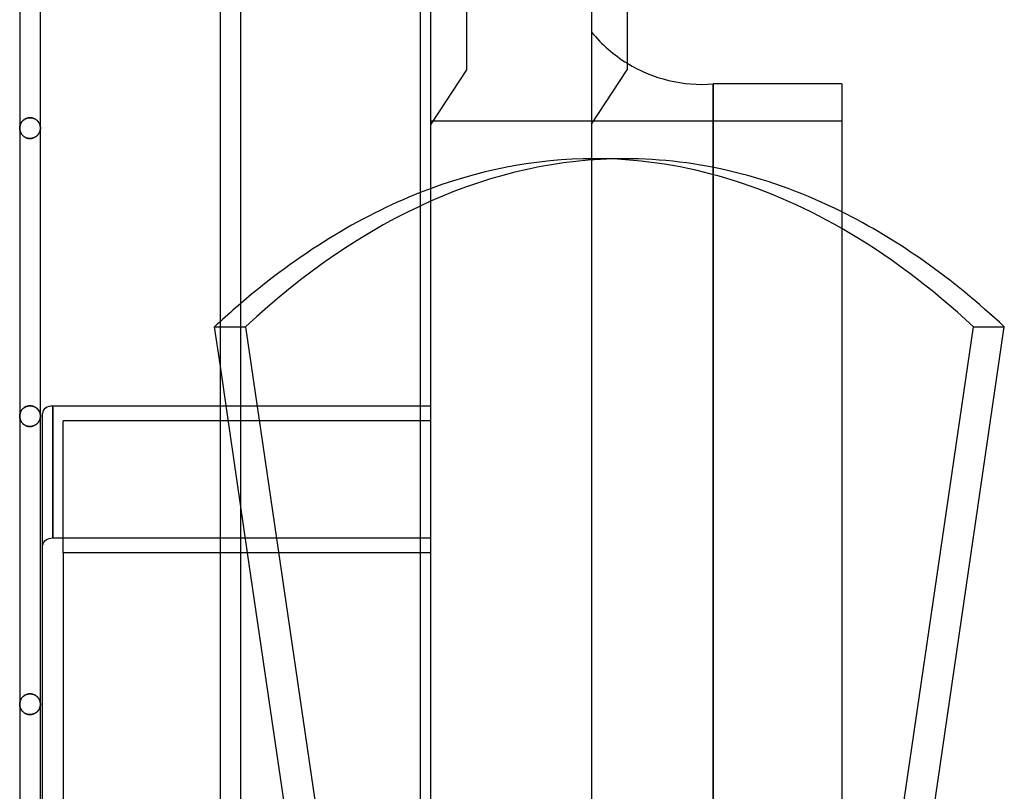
# Model space of a CAD drawing. Header units: millimetres. Extents: x -88 to 55, y -232 to 232.
# Tile 5 of 6: x -40 to 55, y 112 to 187. Entities that reach past the tile are written whole.
import ezdxf

# ---------------------------------------------------------------- set-up
doc = ezdxf.new("R2010")
doc.units = ezdxf.units.MM
doc.layers.add('HIDDEN', color=7, linetype='Continuous')
doc.layers.add('THICK', color=7, linetype='Continuous')

msp = doc.modelspace()

# ---------------------------------------------------------------- linework, layer by layer
at = {"layer": 'HIDDEN'}
for p, q in [((3.45, 208.125), (3.45, 181.875)), ((0, 0), (0, 203.05)), ((3.45, 181.875), (0, 176.625)), ((3.45, 181.875), (0, 176.625)), ((27.255, 0), (27.255, 180.5)), ((-39.508, 176.773), (-39.536, 176.727)), ((-39.526, 176.745), (-39.496, 176.792)), ((-39.478, 176.818), (-39.508, 176.773)), ((-39.496, 176.792), (-39.462, 176.838)), ((-39.444, 176.862), (-39.478, 176.818)), ((-39.462, 176.838), (-39.426, 176.884)), ((-39.407, 176.905), (-39.444, 176.862)), ((-39.426, 176.884), (-39.386, 176.927)), ((-39.368, 176.946), (-39.407, 176.905)), ((-39.386, 176.927), (-39.343, 176.969)), ((-39.325, 176.986), (-39.368, 176.946)), ((-39.343, 176.969), (-39.297, 177.009)), ((-39.279, 177.024), (-39.325, 176.986)), ((-39.297, 177.009), (-39.247, 177.047)), ((-39.23, 177.059), (-39.279, 177.024)), ((-39.247, 177.047), (-39.194, 177.083)), ((-39.178, 177.093), (-39.23, 177.059)), ((-39.194, 177.083), (-39.137, 177.115)), ((-39.122, 177.123), (-39.178, 177.093)), ((-39.137, 177.115), (-39.077, 177.145)), ((-39.064, 177.151), (-39.122, 177.123)), ((-39.077, 177.145), (-39.014, 177.171)), ((-39.002, 177.175), (-39.064, 177.151)), ((-39.014, 177.171), (-38.949, 177.192)), ((-38.939, 177.195), (-39.002, 177.175)), ((-38.949, 177.192), (-38.88, 177.21)), ((-38.873, 177.212), (-38.939, 177.195)), ((-38.88, 177.21), (-38.81, 177.223)), ((-38.804, 177.223), (-38.873, 177.212)), ((-38.81, 177.223), (-38.738, 177.231)), ((-38.735, 177.231), (-38.804, 177.223)), ((-38.738, 177.231), (-38.665, 177.233)), ((-38.665, 177.233), (-38.735, 177.231)), ((-38.592, 177.231), (-38.665, 177.233)), ((-38.665, 177.233), (-38.595, 177.231)), ((-38.595, 177.231), (-38.526, 177.223)), ((-38.52, 177.223), (-38.592, 177.231)), ((-38.526, 177.223), (-38.457, 177.212)), ((-38.45, 177.21), (-38.52, 177.223)), ((-38.457, 177.212), (-38.391, 177.195)), ((-38.381, 177.192), (-38.45, 177.21)), ((-38.391, 177.195), (-38.328, 177.175)), ((-38.316, 177.171), (-38.381, 177.192)), ((-38.328, 177.175), (-38.266, 177.151)), ((-38.253, 177.145), (-38.316, 177.171)), ((-38.266, 177.151), (-38.208, 177.123)), ((-38.193, 177.115), (-38.253, 177.145)), ((-38.208, 177.123), (-38.152, 177.093)), ((-38.136, 177.083), (-38.193, 177.115)), ((-38.152, 177.093), (-38.1, 177.059)), ((-38.083, 177.047), (-38.136, 177.083)), ((-38.1, 177.059), (-38.051, 177.024)), ((-38.033, 177.009), (-38.083, 177.047)), ((-38.051, 177.024), (-38.005, 176.986)), ((-37.987, 176.969), (-38.033, 177.009)), ((-38.005, 176.986), (-37.962, 176.946)), ((-37.944, 176.927), (-37.987, 176.969)), ((-37.962, 176.946), (-37.923, 176.905)), ((-37.904, 176.884), (-37.944, 176.927)), ((-37.923, 176.905), (-37.886, 176.862)), ((-37.868, 176.838), (-37.904, 176.884)), ((-37.886, 176.862), (-37.852, 176.818)), ((-37.834, 176.792), (-37.868, 176.838)), ((-37.852, 176.818), (-37.822, 176.773)), ((-37.804, 176.745), (-37.834, 176.792)), ((-37.822, 176.773), (-37.794, 176.727)), ((39.675, 176.89), (0, 176.89)), ((-39.665, 176.236), (-39.664, 176.288)), ((-39.664, 176.286), (-39.665, 176.236)), ((-39.664, 176.182), (-39.665, 176.236)), ((-39.665, 176.236), (-39.664, 176.182)), ((-39.664, 176.288), (-39.66, 176.34)), ((-39.66, 176.336), (-39.664, 176.286)), ((-39.659, 176.128), (-39.664, 176.182)), ((-39.664, 176.182), (-39.659, 176.128)), ((-39.66, 176.34), (-39.653, 176.392)), ((-39.654, 176.386), (-39.66, 176.336)), ((-39.652, 176.073), (-39.659, 176.128)), ((-39.659, 176.128), (-39.652, 176.073)), ((-39.645, 176.436), (-39.654, 176.386)), ((-39.653, 176.392), (-39.643, 176.444)), ((-39.641, 176.02), (-39.652, 176.073)), ((-39.652, 176.073), (-39.641, 176.02)), ((-39.633, 176.486), (-39.645, 176.436)), ((-39.643, 176.444), (-39.631, 176.495)), ((-39.628, 175.966), (-39.641, 176.02)), ((-39.641, 176.02), (-39.628, 175.966)), ((-39.619, 176.535), (-39.633, 176.486)), ((-39.631, 176.495), (-39.616, 176.546)), ((-39.611, 175.913), (-39.628, 175.966)), ((-39.628, 175.966), (-39.611, 175.913)), ((-39.602, 176.584), (-39.619, 176.535)), ((-39.616, 176.546), (-39.597, 176.597)), ((-39.592, 175.86), (-39.611, 175.913)), ((-39.611, 175.913), (-39.592, 175.86)), ((-39.583, 176.632), (-39.602, 176.584)), ((-39.597, 176.597), (-39.576, 176.647)), ((-39.569, 175.809), (-39.592, 175.86)), ((-39.592, 175.86), (-39.569, 175.809)), ((-39.561, 176.68), (-39.583, 176.632)), ((-39.576, 176.647), (-39.553, 176.696)), ((-39.543, 175.757), (-39.569, 175.809)), ((-39.569, 175.809), (-39.543, 175.757)), ((-39.536, 176.727), (-39.561, 176.68)), ((-39.553, 176.696), (-39.526, 176.745)), ((-37.777, 176.696), (-37.804, 176.745)), ((-37.794, 176.727), (-37.769, 176.68)), ((-37.785, 175.761), (-37.76, 175.81)), ((-37.76, 175.81), (-37.785, 175.761)), ((-37.754, 176.647), (-37.777, 176.696)), ((-37.769, 176.68), (-37.747, 176.632)), ((-37.76, 175.81), (-37.738, 175.861)), ((-37.738, 175.861), (-37.76, 175.81)), ((-37.733, 176.597), (-37.754, 176.647)), ((-37.747, 176.632), (-37.728, 176.584)), ((-37.738, 175.861), (-37.719, 175.912)), ((-37.719, 175.912), (-37.738, 175.861)), ((-37.714, 176.546), (-37.733, 176.597)), ((-37.728, 176.584), (-37.711, 176.535)), ((-37.719, 175.912), (-37.703, 175.964)), ((-37.703, 175.964), (-37.719, 175.912)), ((-37.699, 176.495), (-37.714, 176.546)), ((-37.711, 176.535), (-37.697, 176.486)), ((-37.703, 175.964), (-37.689, 176.018)), ((-37.689, 176.018), (-37.703, 175.964)), ((-37.687, 176.444), (-37.699, 176.495)), ((-37.697, 176.486), (-37.685, 176.436)), ((-37.689, 176.018), (-37.679, 176.071)), ((-37.679, 176.071), (-37.689, 176.018)), ((-37.677, 176.392), (-37.687, 176.444)), ((-37.685, 176.436), (-37.676, 176.386)), ((-37.679, 176.071), (-37.671, 176.126)), ((-37.671, 176.126), (-37.679, 176.071)), ((-37.67, 176.34), (-37.677, 176.392)), ((-37.676, 176.386), (-37.67, 176.336)), ((-37.671, 176.126), (-37.667, 176.181)), ((-37.667, 176.181), (-37.671, 176.126)), ((-37.666, 176.288), (-37.67, 176.34)), ((-37.67, 176.336), (-37.666, 176.286)), ((-37.667, 176.181), (-37.665, 176.236)), ((-37.665, 176.236), (-37.667, 176.181)), ((-37.665, 176.236), (-37.666, 176.288)), ((-37.666, 176.286), (-37.665, 176.236)), ((-39.514, 175.707), (-39.543, 175.757)), ((-39.543, 175.757), (-39.514, 175.707)), ((-39.481, 175.658), (-39.514, 175.707)), ((-39.514, 175.707), (-39.481, 175.658)), ((-39.445, 175.61), (-39.481, 175.658)), ((-39.481, 175.658), (-39.445, 175.61)), ((-39.406, 175.563), (-39.445, 175.61)), ((-39.445, 175.61), (-39.406, 175.563)), ((-39.363, 175.518), (-39.406, 175.563)), ((-39.406, 175.563), (-39.363, 175.518)), ((-39.316, 175.475), (-39.363, 175.518)), ((-39.363, 175.518), (-39.316, 175.475)), ((-39.266, 175.435), (-39.316, 175.475)), ((-39.316, 175.475), (-39.266, 175.435)), ((-39.212, 175.397), (-39.266, 175.435)), ((-39.266, 175.435), (-39.212, 175.397)), ((-39.154, 175.361), (-39.212, 175.397)), ((-39.212, 175.397), (-39.154, 175.361)), ((-39.092, 175.33), (-39.154, 175.361)), ((-39.154, 175.361), (-39.092, 175.33)), ((-39.028, 175.302), (-39.092, 175.33)), ((-39.092, 175.33), (-39.028, 175.302)), ((-38.96, 175.278), (-39.028, 175.302)), ((-39.028, 175.302), (-38.96, 175.278)), ((-38.889, 175.259), (-38.96, 175.278)), ((-38.96, 175.278), (-38.889, 175.259)), ((-38.816, 175.245), (-38.889, 175.259)), ((-38.889, 175.259), (-38.816, 175.245)), ((-38.741, 175.236), (-38.816, 175.245)), ((-38.816, 175.245), (-38.741, 175.236)), ((-38.665, 175.233), (-38.741, 175.236)), ((-38.741, 175.236), (-38.665, 175.233)), ((-38.665, 175.233), (-38.593, 175.236)), ((-38.593, 175.236), (-38.665, 175.233)), ((-38.593, 175.236), (-38.523, 175.243)), ((-38.523, 175.243), (-38.593, 175.236)), ((-38.523, 175.243), (-38.453, 175.256)), ((-38.453, 175.256), (-38.523, 175.243)), ((-38.453, 175.256), (-38.386, 175.273)), ((-38.386, 175.273), (-38.453, 175.256)), ((-38.386, 175.273), (-38.321, 175.295)), ((-38.321, 175.295), (-38.386, 175.273)), ((-38.321, 175.295), (-38.258, 175.32)), ((-38.258, 175.32), (-38.321, 175.295)), ((-38.258, 175.32), (-38.199, 175.349)), ((-38.199, 175.349), (-38.258, 175.32)), ((-38.199, 175.349), (-38.143, 175.381)), ((-38.143, 175.381), (-38.199, 175.349)), ((-38.143, 175.381), (-38.091, 175.415)), ((-38.091, 175.415), (-38.143, 175.381)), ((-38.091, 175.415), (-38.041, 175.453)), ((-38.041, 175.453), (-38.091, 175.415)), ((-38.041, 175.453), (-37.995, 175.492)), ((-37.995, 175.492), (-38.041, 175.453)), ((-37.995, 175.492), (-37.952, 175.533)), ((-37.952, 175.533), (-37.995, 175.492)), ((-37.952, 175.533), (-37.912, 175.576)), ((-37.912, 175.576), (-37.952, 175.533)), ((-37.912, 175.576), (-37.876, 175.621)), ((-37.876, 175.621), (-37.912, 175.576)), ((-37.876, 175.621), (-37.842, 175.666)), ((-37.842, 175.666), (-37.876, 175.621)), ((-37.842, 175.666), (-37.812, 175.713)), ((-37.812, 175.713), (-37.842, 175.666)), ((-37.812, 175.713), (-37.785, 175.761)), ((-37.785, 175.761), (-37.812, 175.713)), ((18.744, 173.28), (15.756, 173.28)), ((-20.86, 157.045), (-17.872, 157.045)), ((-17.872, 157.045), (-6.526, 79.42)), ((-17.669, 135.216), (-20.333, 153.439)), ((-39.343, 149.155), (-39.297, 149.195)), ((-39.279, 149.209), (-39.325, 149.172)), ((-39.297, 149.195), (-39.247, 149.233)), ((-39.23, 149.245), (-39.279, 149.209)), ((-39.247, 149.233), (-39.194, 149.268)), ((-39.177, 149.278), (-39.23, 149.245)), ((-39.194, 149.268), (-39.137, 149.301)), ((-39.122, 149.309), (-39.177, 149.278)), ((-39.137, 149.301), (-39.077, 149.33)), ((-39.064, 149.336), (-39.122, 149.309)), ((-39.077, 149.33), (-39.014, 149.356)), ((-39.002, 149.36), (-39.064, 149.336)), ((-39.014, 149.356), (-38.948, 149.378)), ((-38.938, 149.381), (-39.002, 149.36)), ((-38.948, 149.378), (-38.88, 149.395)), ((-38.872, 149.397), (-38.938, 149.381)), ((-38.88, 149.395), (-38.81, 149.408)), ((-38.804, 149.409), (-38.872, 149.397)), ((-38.81, 149.408), (-38.738, 149.416)), ((-38.735, 149.416), (-38.804, 149.409)), ((-38.738, 149.416), (-38.665, 149.419)), ((-38.665, 149.419), (-38.735, 149.416)), ((-38.592, 149.416), (-38.665, 149.419)), ((-38.665, 149.419), (-38.595, 149.416)), ((-38.595, 149.416), (-38.526, 149.409)), ((-38.52, 149.408), (-38.592, 149.416)), ((-38.526, 149.409), (-38.458, 149.397)), ((-38.45, 149.395), (-38.52, 149.408)), ((-38.458, 149.397), (-38.392, 149.381)), ((-38.382, 149.378), (-38.45, 149.395)), ((-38.392, 149.381), (-38.328, 149.36)), ((-38.316, 149.356), (-38.382, 149.378)), ((-38.328, 149.36), (-38.266, 149.336)), ((-38.253, 149.33), (-38.316, 149.356)), ((-38.266, 149.336), (-38.208, 149.309)), ((-38.193, 149.301), (-38.253, 149.33)), ((-38.208, 149.309), (-38.153, 149.278)), ((-38.136, 149.268), (-38.193, 149.301)), ((-38.153, 149.278), (-38.1, 149.245)), ((-38.083, 149.233), (-38.136, 149.268)), ((-38.1, 149.245), (-38.051, 149.209)), ((-38.033, 149.195), (-38.083, 149.233)), ((-38.051, 149.209), (-38.005, 149.172)), ((-37.987, 149.155), (-38.033, 149.195)), ((-36.465, 149.394), (-36.465, 136.631)), ((-18.333, 149.394), (-20.333, 149.394)), ((0, 149.394), (-1, 149.394)), ((-39.665, 148.422), (-39.664, 148.474)), ((-39.664, 148.472), (-39.665, 148.422)), ((-39.664, 148.368), (-39.665, 148.422)), ((-39.665, 148.422), (-39.664, 148.368)), ((-39.664, 148.474), (-39.66, 148.526)), ((-39.66, 148.522), (-39.664, 148.472)), ((-39.659, 148.314), (-39.664, 148.368)), ((-39.664, 148.368), (-39.659, 148.314)), ((-39.66, 148.526), (-39.653, 148.578)), ((-39.654, 148.572), (-39.66, 148.522)), ((-39.652, 148.259), (-39.659, 148.314)), ((-39.659, 148.314), (-39.652, 148.259)), ((-39.645, 148.622), (-39.654, 148.572)), ((-39.653, 148.578), (-39.643, 148.63)), ((-39.641, 148.206), (-39.652, 148.259)), ((-39.652, 148.259), (-39.641, 148.206)), ((-39.633, 148.672), (-39.645, 148.622)), ((-39.643, 148.63), (-39.631, 148.681)), ((-39.619, 148.721), (-39.633, 148.672)), ((-39.631, 148.681), (-39.616, 148.732)), ((-39.602, 148.77), (-39.619, 148.721)), ((-39.616, 148.732), (-39.597, 148.783)), ((-39.583, 148.818), (-39.602, 148.77)), ((-39.597, 148.783), (-39.576, 148.833)), ((-39.561, 148.866), (-39.583, 148.818)), ((-39.576, 148.833), (-39.552, 148.882)), ((-39.536, 148.913), (-39.561, 148.866)), ((-39.552, 148.882), (-39.526, 148.93)), ((-39.508, 148.959), (-39.536, 148.913)), ((-39.526, 148.93), (-39.496, 148.978)), ((-39.478, 149.004), (-39.508, 148.959)), ((-39.496, 148.978), (-39.462, 149.024)), ((-39.444, 149.048), (-39.478, 149.004)), ((-39.462, 149.024), (-39.426, 149.069)), ((-39.407, 149.091), (-39.444, 149.048)), ((-39.426, 149.069), (-39.386, 149.113)), ((-39.368, 149.132), (-39.407, 149.091)), ((-39.386, 149.113), (-39.343, 149.155)), ((-39.325, 149.172), (-39.368, 149.132)), ((-38.005, 149.172), (-37.962, 149.132)), ((-37.944, 149.113), (-37.987, 149.155)), ((-37.962, 149.132), (-37.923, 149.091)), ((-37.904, 149.069), (-37.944, 149.113)), ((-37.923, 149.091), (-37.886, 149.048)), ((-37.868, 149.024), (-37.904, 149.069)), ((-37.886, 149.048), (-37.852, 149.004)), ((-37.834, 148.978), (-37.868, 149.024)), ((-37.852, 149.004), (-37.822, 148.959)), ((-37.804, 148.93), (-37.834, 148.978)), ((-37.822, 148.959), (-37.794, 148.913)), ((-37.778, 148.882), (-37.804, 148.93)), ((-37.794, 148.913), (-37.769, 148.866)), ((-37.754, 148.833), (-37.778, 148.882)), ((-37.769, 148.866), (-37.747, 148.818)), ((-37.733, 148.783), (-37.754, 148.833)), ((-37.747, 148.818), (-37.728, 148.77)), ((-37.714, 148.732), (-37.733, 148.783)), ((-37.728, 148.77), (-37.711, 148.721)), ((-37.699, 148.681), (-37.714, 148.732)), ((-37.711, 148.721), (-37.697, 148.672)), ((-37.687, 148.63), (-37.699, 148.681)), ((-37.697, 148.672), (-37.685, 148.622)), ((-37.689, 148.203), (-37.679, 148.257)), ((-37.679, 148.257), (-37.689, 148.203)), ((-37.677, 148.578), (-37.687, 148.63)), ((-37.685, 148.622), (-37.676, 148.572)), ((-37.679, 148.257), (-37.671, 148.312)), ((-37.671, 148.312), (-37.679, 148.257)), ((-37.67, 148.526), (-37.677, 148.578)), ((-37.676, 148.572), (-37.67, 148.522)), ((-37.671, 148.312), (-37.667, 148.367)), ((-37.667, 148.367), (-37.671, 148.312)), ((-37.666, 148.474), (-37.67, 148.526)), ((-37.67, 148.522), (-37.666, 148.472)), ((-37.667, 148.367), (-37.665, 148.422)), ((-37.665, 148.422), (-37.667, 148.367)), ((-37.665, 148.422), (-37.666, 148.474)), ((-37.666, 148.472), (-37.665, 148.422)), ((-39.628, 148.152), (-39.641, 148.206)), ((-39.641, 148.206), (-39.628, 148.152)), ((-39.611, 148.099), (-39.628, 148.152)), ((-39.628, 148.152), (-39.611, 148.099)), ((-39.592, 148.046), (-39.611, 148.099)), ((-39.611, 148.099), (-39.592, 148.046)), ((-39.569, 147.994), (-39.592, 148.046)), ((-39.592, 148.046), (-39.569, 147.994)), ((-39.543, 147.943), (-39.569, 147.994)), ((-39.569, 147.994), (-39.543, 147.943)), ((-39.514, 147.893), (-39.543, 147.943)), ((-39.543, 147.943), (-39.514, 147.893)), ((-39.482, 147.844), (-39.514, 147.893)), ((-39.514, 147.893), (-39.482, 147.844)), ((-39.446, 147.796), (-39.482, 147.844)), ((-39.482, 147.844), (-39.446, 147.796)), ((-39.406, 147.749), (-39.446, 147.796)), ((-39.446, 147.796), (-39.406, 147.749)), ((-39.363, 147.704), (-39.406, 147.749)), ((-39.406, 147.749), (-39.363, 147.704)), ((-39.316, 147.661), (-39.363, 147.704)), ((-39.363, 147.704), (-39.316, 147.661)), ((-39.266, 147.62), (-39.316, 147.661)), ((-39.316, 147.661), (-39.266, 147.62)), ((-39.212, 147.582), (-39.266, 147.62)), ((-39.266, 147.62), (-39.212, 147.582)), ((-39.154, 147.547), (-39.212, 147.582)), ((-39.212, 147.582), (-39.154, 147.547)), ((-39.092, 147.515), (-39.154, 147.547)), ((-39.154, 147.547), (-39.092, 147.515)), ((-39.028, 147.487), (-39.092, 147.515)), ((-39.092, 147.515), (-39.028, 147.487)), ((-38.96, 147.463), (-39.028, 147.487)), ((-39.028, 147.487), (-38.96, 147.463)), ((-38.889, 147.444), (-38.96, 147.463)), ((-38.96, 147.463), (-38.889, 147.444)), ((-38.816, 147.43), (-38.889, 147.444)), ((-38.889, 147.444), (-38.816, 147.43)), ((-38.741, 147.422), (-38.816, 147.43)), ((-38.816, 147.43), (-38.741, 147.422)), ((-38.665, 147.419), (-38.741, 147.422)), ((-38.741, 147.422), (-38.665, 147.419)), ((-38.665, 147.419), (-38.593, 147.421)), ((-38.593, 147.421), (-38.665, 147.419)), ((-38.593, 147.421), (-38.523, 147.429)), ((-38.523, 147.429), (-38.593, 147.421)), ((-38.523, 147.429), (-38.453, 147.441)), ((-38.453, 147.441), (-38.523, 147.429)), ((-38.453, 147.441), (-38.386, 147.459)), ((-38.386, 147.459), (-38.453, 147.441)), ((-38.386, 147.459), (-38.321, 147.48)), ((-38.321, 147.48), (-38.386, 147.459)), ((-38.321, 147.48), (-38.259, 147.505)), ((-38.259, 147.505), (-38.321, 147.48)), ((-38.259, 147.505), (-38.199, 147.534)), ((-38.199, 147.534), (-38.259, 147.505)), ((-38.199, 147.534), (-38.143, 147.566)), ((-38.143, 147.566), (-38.199, 147.534)), ((-38.143, 147.566), (-38.091, 147.601)), ((-38.091, 147.601), (-38.143, 147.566)), ((-38.091, 147.601), (-38.041, 147.638)), ((-38.041, 147.638), (-38.091, 147.601)), ((-38.041, 147.638), (-37.995, 147.678)), ((-37.995, 147.678), (-38.041, 147.638)), ((-37.995, 147.678), (-37.952, 147.719)), ((-37.952, 147.719), (-37.995, 147.678)), ((-37.952, 147.719), (-37.912, 147.762)), ((-37.912, 147.762), (-37.952, 147.719)), ((-37.912, 147.762), (-37.876, 147.807)), ((-37.876, 147.807), (-37.912, 147.762)), ((-37.876, 147.807), (-37.842, 147.852)), ((-37.842, 147.852), (-37.876, 147.807)), ((-37.842, 147.852), (-37.812, 147.899)), ((-37.812, 147.899), (-37.842, 147.852)), ((-37.812, 147.899), (-37.785, 147.947)), ((-37.785, 147.947), (-37.812, 147.899)), ((-37.785, 147.947), (-37.76, 147.996)), ((-37.76, 147.996), (-37.785, 147.947)), ((-37.76, 147.996), (-37.738, 148.046)), ((-37.738, 148.046), (-37.76, 147.996)), ((-37.738, 148.046), (-37.719, 148.098)), ((-37.719, 148.098), (-37.738, 148.046)), ((-37.719, 148.098), (-37.703, 148.15)), ((-37.703, 148.15), (-37.719, 148.098)), ((-37.703, 148.15), (-37.689, 148.203)), ((-37.689, 148.203), (-37.703, 148.15)), ((0, 147.98), (-35.465, 147.98)), ((0, 147.98), (-35.465, 147.98)), ((-35.465, 135.216), (-35.465, 147.98)), ((0, 136.631), (-36.465, 136.631)), ((-18.333, 136.631), (-20.333, 136.631)), ((0, 136.631), (-1, 136.631)), ((-18.333, 135.216), (-20.333, 135.216)), ((0, 135.216), (-1, 135.216)), ((-39.66, 120.708), (-39.664, 120.658)), ((-39.664, 120.658), (-39.66, 120.708)), ((-39.654, 120.758), (-39.66, 120.708)), ((-39.66, 120.708), (-39.654, 120.758)), ((-39.645, 120.808), (-39.654, 120.758)), ((-39.654, 120.758), (-39.645, 120.808)), ((-39.633, 120.858), (-39.645, 120.808)), ((-39.645, 120.808), (-39.633, 120.858)), ((-39.619, 120.907), (-39.633, 120.858)), ((-39.633, 120.858), (-39.619, 120.907)), ((-39.602, 120.956), (-39.619, 120.907)), ((-39.619, 120.907), (-39.602, 120.956)), ((-39.583, 121.004), (-39.602, 120.956)), ((-39.602, 120.956), (-39.583, 121.004)), ((-39.561, 121.052), (-39.583, 121.004)), ((-39.583, 121.004), (-39.561, 121.052)), ((-39.536, 121.098), (-39.561, 121.052)), ((-39.561, 121.052), (-39.536, 121.098)), ((-39.508, 121.144), (-39.536, 121.098)), ((-39.536, 121.098), (-39.508, 121.144)), ((-39.477, 121.19), (-39.508, 121.144)), ((-39.508, 121.144), (-39.477, 121.19)), ((-39.444, 121.234), (-39.477, 121.19)), ((-39.477, 121.19), (-39.444, 121.234)), ((-39.407, 121.276), (-39.444, 121.234)), ((-39.444, 121.234), (-39.407, 121.276)), ((-39.367, 121.318), (-39.407, 121.276)), ((-39.407, 121.276), (-39.367, 121.318)), ((-39.325, 121.357), (-39.367, 121.318)), ((-39.367, 121.318), (-39.325, 121.357)), ((-39.279, 121.395), (-39.325, 121.357)), ((-39.325, 121.357), (-39.279, 121.395)), ((-39.23, 121.431), (-39.279, 121.395)), ((-39.279, 121.395), (-39.23, 121.431)), ((-39.177, 121.464), (-39.23, 121.431)), ((-39.23, 121.431), (-39.177, 121.464)), ((-39.122, 121.494), (-39.177, 121.464)), ((-39.177, 121.464), (-39.122, 121.494)), ((-39.063, 121.522), (-39.122, 121.494)), ((-39.122, 121.494), (-39.063, 121.522)), ((-39.002, 121.546), (-39.063, 121.522)), ((-39.063, 121.522), (-39.002, 121.546)), ((-38.938, 121.566), (-39.002, 121.546)), ((-39.002, 121.546), (-38.938, 121.566)), ((-38.872, 121.582), (-38.938, 121.566)), ((-38.938, 121.566), (-38.872, 121.582)), ((-38.804, 121.594), (-38.872, 121.582)), ((-38.872, 121.582), (-38.804, 121.594)), ((-38.735, 121.601), (-38.804, 121.594)), ((-38.804, 121.594), (-38.735, 121.601)), ((-38.665, 121.604), (-38.735, 121.601)), ((-38.735, 121.601), (-38.665, 121.604)), ((-38.595, 121.601), (-38.665, 121.604)), ((-38.665, 121.604), (-38.592, 121.601)), ((-38.526, 121.594), (-38.595, 121.601)), ((-38.592, 121.601), (-38.52, 121.593)), ((-38.458, 121.582), (-38.526, 121.594)), ((-38.52, 121.593), (-38.45, 121.581)), ((-38.392, 121.566), (-38.458, 121.582)), ((-38.45, 121.581), (-38.382, 121.563)), ((-38.328, 121.546), (-38.392, 121.566)), ((-38.382, 121.563), (-38.316, 121.541)), ((-38.267, 121.522), (-38.328, 121.546)), ((-38.316, 121.541), (-38.253, 121.516)), ((-38.208, 121.494), (-38.267, 121.522)), ((-38.253, 121.516), (-38.193, 121.486)), ((-38.153, 121.464), (-38.208, 121.494)), ((-38.193, 121.486), (-38.136, 121.454)), ((-38.1, 121.431), (-38.153, 121.464)), ((-38.136, 121.454), (-38.083, 121.418)), ((-38.051, 121.395), (-38.1, 121.431)), ((-38.083, 121.418), (-38.033, 121.381)), ((-38.005, 121.357), (-38.051, 121.395)), ((-38.033, 121.381), (-37.987, 121.341)), ((-37.963, 121.318), (-38.005, 121.357)), ((-37.987, 121.341), (-37.944, 121.299)), ((-37.923, 121.276), (-37.963, 121.318)), ((-37.944, 121.299), (-37.904, 121.255)), ((-37.886, 121.234), (-37.923, 121.276)), ((-37.904, 121.255), (-37.868, 121.21)), ((-37.853, 121.19), (-37.886, 121.234)), ((-37.868, 121.21), (-37.834, 121.164)), ((-37.822, 121.144), (-37.853, 121.19)), ((-37.834, 121.164), (-37.804, 121.116)), ((-37.794, 121.098), (-37.822, 121.144)), ((-37.804, 121.116), (-37.777, 121.068)), ((-37.769, 121.052), (-37.794, 121.098)), ((-37.777, 121.068), (-37.754, 121.019)), ((-37.747, 121.004), (-37.769, 121.052)), ((-37.754, 121.019), (-37.733, 120.969)), ((-37.728, 120.956), (-37.747, 121.004)), ((-37.733, 120.969), (-37.714, 120.918)), ((-37.711, 120.907), (-37.728, 120.956)), ((-37.714, 120.918), (-37.699, 120.867)), ((-37.697, 120.858), (-37.711, 120.907)), ((-37.699, 120.867), (-37.687, 120.816)), ((-37.685, 120.808), (-37.697, 120.858)), ((-37.687, 120.816), (-37.677, 120.764)), ((-37.676, 120.758), (-37.685, 120.808)), ((-37.677, 120.764), (-37.67, 120.712)), ((-37.67, 120.708), (-37.676, 120.758)), ((-37.67, 120.712), (-37.666, 120.66)), ((-37.666, 120.658), (-37.67, 120.708)), ((-39.664, 120.658), (-39.665, 120.608)), ((-39.665, 120.608), (-39.664, 120.658)), ((-39.663, 120.552), (-39.665, 120.608)), ((-39.665, 120.608), (-39.663, 120.552)), ((-39.659, 120.497), (-39.663, 120.552)), ((-39.663, 120.552), (-39.659, 120.497)), ((-39.651, 120.442), (-39.659, 120.497)), ((-39.659, 120.497), (-39.651, 120.442)), ((-39.64, 120.387), (-39.651, 120.442)), ((-39.651, 120.442), (-39.64, 120.387)), ((-39.627, 120.334), (-39.64, 120.387)), ((-39.64, 120.387), (-39.627, 120.334)), ((-39.61, 120.281), (-39.627, 120.334)), ((-39.627, 120.334), (-39.61, 120.281)), ((-39.591, 120.229), (-39.61, 120.281)), ((-39.61, 120.281), (-39.591, 120.229)), ((-39.568, 120.178), (-39.591, 120.229)), ((-39.591, 120.229), (-39.568, 120.178)), ((-39.543, 120.129), (-39.568, 120.178)), ((-39.568, 120.178), (-39.543, 120.129)), ((-39.515, 120.081), (-39.543, 120.129)), ((-39.543, 120.129), (-39.515, 120.081)), ((-39.485, 120.034), (-39.515, 120.081)), ((-39.515, 120.081), (-39.485, 120.034)), ((-39.451, 119.989), (-39.485, 120.034)), ((-39.485, 120.034), (-39.451, 119.989)), ((-39.415, 119.945), (-39.451, 119.989)), ((-39.451, 119.989), (-39.415, 119.945)), ((-39.375, 119.902), (-39.415, 119.945)), ((-39.415, 119.945), (-39.375, 119.902)), ((-39.332, 119.861), (-39.375, 119.902)), ((-39.375, 119.902), (-39.332, 119.861)), ((-39.286, 119.822), (-39.332, 119.861)), ((-39.332, 119.861), (-39.286, 119.822)), ((-39.237, 119.785), (-39.286, 119.822)), ((-39.286, 119.822), (-39.237, 119.785)), ((-39.184, 119.75), (-39.237, 119.785)), ((-39.237, 119.785), (-39.184, 119.75)), ((-39.128, 119.719), (-39.184, 119.75)), ((-39.184, 119.75), (-39.128, 119.719)), ((-38.186, 119.727), (-38.129, 119.761)), ((-38.129, 119.761), (-38.186, 119.727)), ((-38.129, 119.761), (-38.075, 119.798)), ((-38.075, 119.798), (-38.129, 119.761)), ((-38.075, 119.798), (-38.025, 119.837)), ((-38.025, 119.837), (-38.075, 119.798)), ((-38.025, 119.837), (-37.978, 119.879)), ((-37.978, 119.879), (-38.025, 119.837)), ((-37.978, 119.879), (-37.935, 119.922)), ((-37.935, 119.922), (-37.978, 119.879)), ((-37.935, 119.922), (-37.896, 119.968)), ((-37.896, 119.968), (-37.935, 119.922)), ((-37.896, 119.968), (-37.859, 120.014)), ((-37.859, 120.014), (-37.896, 119.968)), ((-37.859, 120.014), (-37.826, 120.062)), ((-37.826, 120.062), (-37.859, 120.014)), ((-37.826, 120.062), (-37.796, 120.111)), ((-37.796, 120.111), (-37.826, 120.062)), ((-37.796, 120.111), (-37.769, 120.162)), ((-37.769, 120.162), (-37.796, 120.111)), ((-37.769, 120.162), (-37.745, 120.215)), ((-37.745, 120.215), (-37.769, 120.162)), ((-37.745, 120.215), (-37.724, 120.268)), ((-37.724, 120.268), (-37.745, 120.215)), ((-37.724, 120.268), (-37.706, 120.323)), ((-37.706, 120.323), (-37.724, 120.268)), ((-37.706, 120.323), (-37.692, 120.379)), ((-37.692, 120.379), (-37.706, 120.323)), ((-37.692, 120.379), (-37.68, 120.435)), ((-37.68, 120.435), (-37.692, 120.379)), ((-37.68, 120.435), (-37.672, 120.493)), ((-37.672, 120.493), (-37.68, 120.435)), ((-37.672, 120.493), (-37.667, 120.55)), ((-37.667, 120.55), (-37.672, 120.493)), ((-37.667, 120.55), (-37.665, 120.608)), ((-37.665, 120.608), (-37.667, 120.55)), ((-37.666, 120.66), (-37.665, 120.608)), ((-37.665, 120.608), (-37.666, 120.658)), ((-39.069, 119.69), (-39.128, 119.719)), ((-39.128, 119.719), (-39.069, 119.69)), ((-39.008, 119.665), (-39.069, 119.69)), ((-39.069, 119.69), (-39.008, 119.665)), ((-38.943, 119.644), (-39.008, 119.665)), ((-39.008, 119.665), (-38.943, 119.644)), ((-38.876, 119.626), (-38.943, 119.644)), ((-38.943, 119.644), (-38.876, 119.626)), ((-38.807, 119.614), (-38.876, 119.626)), ((-38.876, 119.626), (-38.807, 119.614)), ((-38.736, 119.606), (-38.807, 119.614)), ((-38.807, 119.614), (-38.736, 119.606)), ((-38.665, 119.604), (-38.736, 119.606)), ((-38.736, 119.606), (-38.665, 119.604)), ((-38.665, 119.604), (-38.591, 119.607)), ((-38.591, 119.607), (-38.665, 119.604)), ((-38.591, 119.607), (-38.518, 119.615)), ((-38.518, 119.615), (-38.591, 119.607)), ((-38.518, 119.615), (-38.446, 119.628)), ((-38.446, 119.628), (-38.518, 119.615)), ((-38.446, 119.628), (-38.377, 119.647)), ((-38.377, 119.647), (-38.446, 119.628)), ((-38.377, 119.647), (-38.31, 119.67)), ((-38.31, 119.67), (-38.377, 119.647)), ((-38.31, 119.67), (-38.246, 119.697)), ((-38.246, 119.697), (-38.31, 119.67)), ((-38.246, 119.697), (-38.186, 119.727)), ((-38.186, 119.727), (-38.246, 119.697))]:
    msp.add_line(p, q, dxfattribs=at)
msp.add_arc((26.189, 194.259), 13.8, 219.3973, 238.48218, dxfattribs=at)
for centre, major_axis, ratio, start_param, end_param in [((18.744, 0), (0, 173.28), 0.5, 0, 0.436332), ((15.756, 0), (0, -173.28), 0.5, 3.141593, 3.336218), ((15.756, 0), (0, -173.28), 0.5, 2.861888, 3.141593), ((18.744, 0), (0, 173.28), 0.5, -0.244001, 0), ((15.756, 0), (0, -173.28), 0.5, -2.73721, -2.711962), ((-36.465, 135.924), (-1, 0), 0.707107, -1.570796, 0)]:
    msp.add_ellipse(centre, major_axis=major_axis, ratio=ratio, start_param=start_param, end_param=end_param, dxfattribs=at)
at = {"layer": 'THICK'}
for p, q in [((0, -232.5), (0, 232.5)), ((15.525, 232.5), (15.525, -232.5)), ((18.975, 208.125), (18.975, 181.875)), ((-39.665, 204.05), (-39.665, 0)), ((-37.665, 1), (-37.665, 204.048)), ((-20.333, 204.048), (-20.333, 1)), ((-18.333, 1), (-18.333, 204.048)), ((-1, 204.048), (-1, 1)), ((15.525, 176.625), (18.975, 181.875)), ((39.675, 180.5), (27.255, 180.5)), ((27.255, 180.5), (27.255, 0)), ((39.675, 180.5), (39.675, -180.5)), ((-20.333, 153.439), (-20.86, 157.045)), ((41.026, 79.42), (52.372, 157.045)), ((44.014, 79.42), (55.36, 157.045)), ((52.372, 157.045), (55.36, 157.045)), ((-20.333, 149.394), (-36.465, 149.394)), ((-36.465, 136.631), (-36.465, 149.394)), ((-1, 149.394), (-18.333, 149.394)), ((-37.465, 135.924), (-37.465, 148.687)), ((-37.465, 62.171), (-37.465, 135.924)), ((-20.333, 136.631), (-36.465, 136.631)), ((-1, 136.631), (-18.333, 136.631)), ((-20.333, 135.216), (-35.465, 135.216)), ((-35.465, 135.216), (-35.465, 62.463)), ((-1, 135.216), (-18.333, 135.216)), ((-12.938, 102.847), (-17.669, 135.216))]:
    msp.add_line(p, q, dxfattribs=at)
msp.add_arc((26.189, 194.259), 13.8, 238.48218, 274.42973, dxfattribs=at)
for centre, major_axis, ratio, start_param, end_param in [((15.756, 0), (0, -173.28), 0.5, -2.946967, -2.73721), ((18.744, 0), (0, 173.28), 0.5, -0.436332, -0.244001), ((15.756, 0), (0, -173.28), 0.5, 2.70526, 2.861888), ((15.756, 0), (0, -173.28), 0.5, -2.711962, -2.70526), ((-36.465, 148.687), (1, 0), 0.707107, 1.570796, 3.141593), ((-36.465, 135.924), (-1, 0), 0.707107, -1.570796, 0)]:
    msp.add_ellipse(centre, major_axis=major_axis, ratio=ratio, start_param=start_param, end_param=end_param, dxfattribs=at)

doc.saveas('drawing.dxf')
